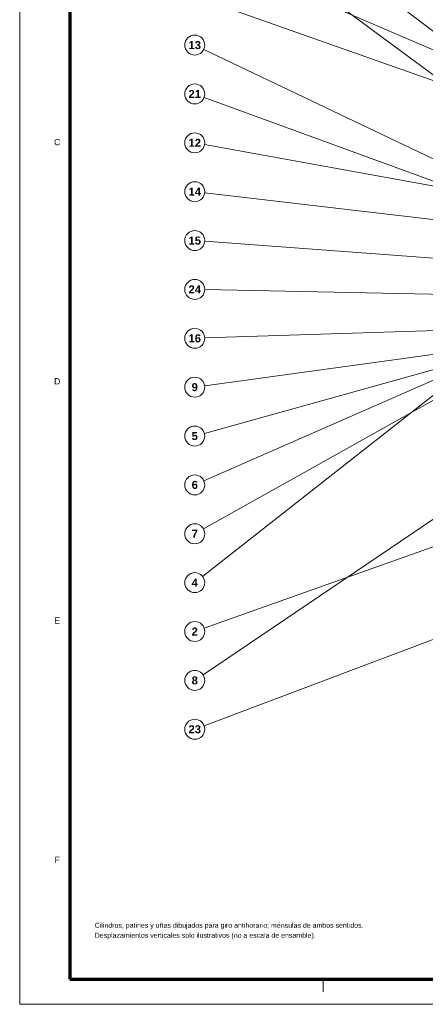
# Model space of a CAD drawing. Header units: millimetres. Extents: x 0 to 841, y 0 to 594.
# Tile 1 of 19: x 0 to 162, y 0 to 394. Entities that reach past the tile are written whole.
import ezdxf
from ezdxf.enums import TextEntityAlignment as Align

# ---------------------------------------------------------------- set-up
doc = ezdxf.new("R2010")
doc.units = ezdxf.units.MM
for name, color, linetype, lineweight in [('COTA', 7, 'CONTINUOUS', 18), ('FINA', 7, 'CONTINUOUS', 18), ('MARCO', 7, 'CONTINUOUS', 70), ('TXT', 7, 'CONTINUOUS', 25)]:
    doc.layers.add(name, color=color, linetype=linetype, lineweight=lineweight)
doc.styles.add('STD', font='LiberationSans-Regular.ttf')
doc.styles.add('STDB', font='LiberationSans-Bold.ttf')

msp = doc.modelspace()

# ---------------------------------------------------------------- linework, layer by layer
at = {"layer": 'COTA'}
for p, q in [((262.25, 315.27), (73.18, 459.39)), ((243.5, 313.8), (73.21, 439.89)), ((324.51, 313.25), (73.67, 421.15)), ((326.01, 312.45), (73.77, 401.85)), ((243.5, 300.68), (73.61, 381.91)), ((243.5, 300.68), (73.76, 362.72)), ((327.69, 297.92), (73.94, 343.83)), ((337.85, 293.61), (73.97, 324.53)), ((355.28, 284.25), (73.99, 305.16)), ((323.61, 280.89), (74, 285.83)), ((370.31, 276.19), (74, 266.49)), ((215.92, 266.82), (73.96, 247.36)), ((183.92, 257.7), (73.66, 209.33)), ((182.41, 258.51), (73.85, 228.34)), ((183.92, 252.04), (73.49, 190.14)), ((166.73, 244.64), (73.15, 171.11)), ((323.61, 239.16), (73.77, 150.43)), ((208.32, 223.15), (73.31, 131.79)), ((323.61, 205.6), (73.74, 111.41))]:
    msp.add_line(p, q, dxfattribs=at)
at = {"layer": 'FINA'}
msp.add_line((121.38, 10), (121.38, 5), dxfattribs=at)
msp.add_lwpolyline([(0, 0), (841, 0), (841, 594), (0, 594)], close=True, dxfattribs=at)
for centre in [(70, 383.64), (70, 364.09), (70, 344.55), (70, 325), (70, 305.45), (70, 285.91), (70, 266.36), (70, 246.82), (70, 227.27), (70, 207.73), (70, 188.18), (70, 168.64), (70, 149.09), (70, 129.55), (70, 110)]:
    msp.add_circle(centre, 4, dxfattribs=at)
at = {"layer": 'MARCO'}
msp.add_lwpolyline([(20, 10), (831, 10), (831, 584), (20, 584)], close=True, dxfattribs=at)

# ---------------------------------------------------------------- texts
at = {"layer": 'TXT'}
for s, height, style, p in [('13', 3.2, 'STDB', (70, 383.64)), ('21', 3.2, 'STDB', (70, 364.09)), ('C', 2.5, 'STD', (15, 344.83)), ('12', 3.2, 'STDB', (70, 344.55)), ('14', 3.2, 'STDB', (70, 325)), ('15', 3.2, 'STDB', (70, 305.45)), ('24', 3.2, 'STDB', (70, 285.91)), ('16', 3.2, 'STDB', (70, 266.36)), ('D', 2.5, 'STD', (15, 249.17)), ('9', 3.2, 'STDB', (70, 246.82)), ('5', 3.2, 'STDB', (70, 227.27)), ('6', 3.2, 'STDB', (70, 207.73)), ('7', 3.2, 'STDB', (70, 188.18)), ('4', 3.2, 'STDB', (70, 168.64)), ('E', 2.5, 'STD', (15, 153.5)), ('2', 3.2, 'STDB', (70, 149.09)), ('8', 3.2, 'STDB', (70, 129.55)), ('23', 3.2, 'STDB', (70, 110)), ('F', 2.5, 'STD', (15, 57.83))]:
    msp.add_text(s, height=height, dxfattribs=dict(at, style=style)).set_placement(p, align=Align.MIDDLE_CENTER)
at = {"layer": 'TXT', "style": 'STD'}
for s, p in [('Cilindros, patines y uñas dibujados para giro antihorario; ménsulas de ambos sentidos.', (30, 30)), ('Desplazamientos verticales solo ilustrativos (no a escala de ensamble).', (30, 26))]:
    msp.add_text(s, height=2, dxfattribs=at).set_placement(p, align=Align.BOTTOM_LEFT)

doc.saveas('drawing.dxf')
